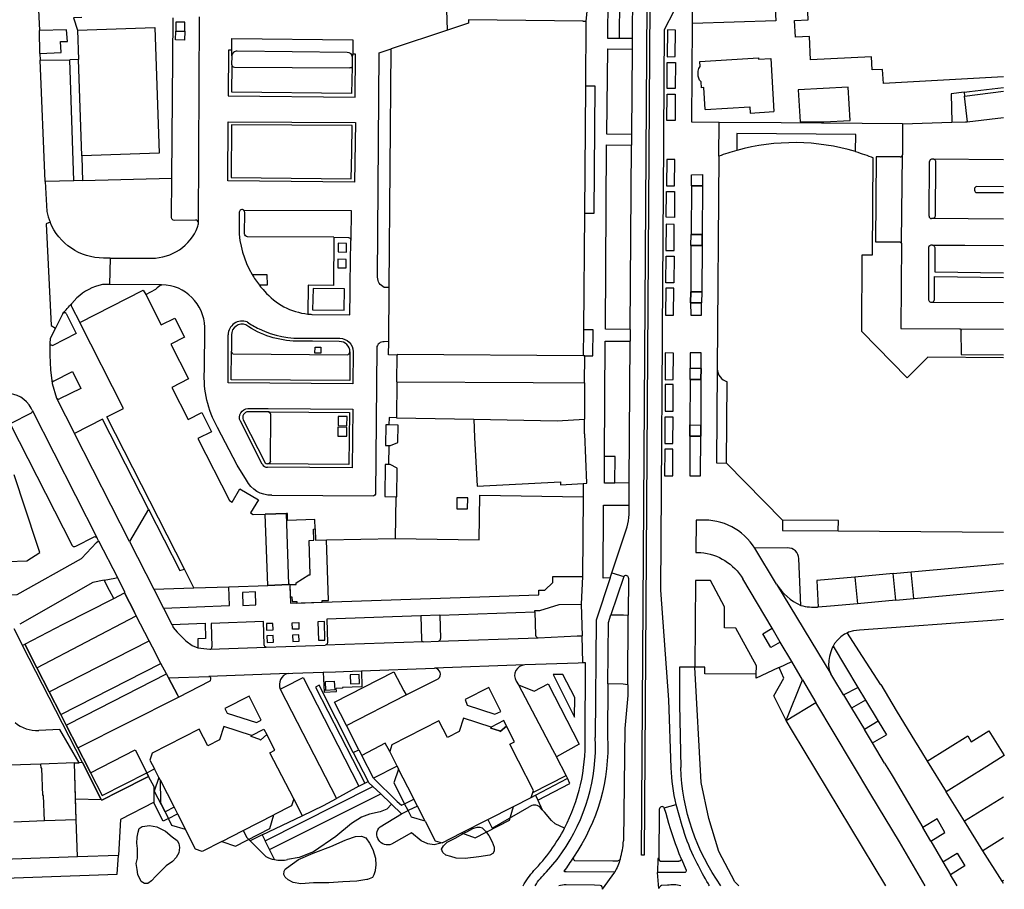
# Model space of a CAD drawing. Header units: metres. Extents: x 256351 to 256908, y 533292 to 533854.
# Tile 6 of 15: x 256724 to 256907, y 533292 to 533455. Entities that reach past the tile are written whole.
import ezdxf

# ---------------------------------------------------------------- set-up
doc = ezdxf.new("R2010")
doc.units = ezdxf.units.M
doc.header["$LTSCALE"] = 0.5
for name, color, linetype in [('G_BAGPAND', 1, 'Continuous'), ('G_BTD', 84, 'Continuous'), ('G_GBIP1', 8, 'Continuous'), ('G_OTD', 8, 'Continuous'), ('G_OWG', 9, 'Continuous'), ('G_PND', 1, 'Continuous'), ('G_VGO', 84, 'Continuous'), ('G_WGD', 8, 'Continuous'), ('L_SHD', 12, 'RASTER')]:
    doc.layers.add(name, color=color, linetype=linetype)
doc.linetypes.add('RASTER', pattern='A,4,-1,[4,TOPOCAD.SHX,S=0.5,R=0,X=-0.5,Y=0],-1', length=6)

msp = doc.modelspace()

# ---------------------------------------------------------------- linework, layer by layer
at = {"layer": 'G_BAGPAND'}
for points in [[(256879.671, 533429.976), (256879.702, 533433.147), (256857.504, 533433.366), (256857.473, 533430.195)], [(256853.858, 533389.441), (256853.705, 533371.856), (256855.57, 533371.84)], [(256773.43, 533362.454), (256769.482, 533362.317)], [(256866.041, 533361.164), (256866.026, 533359.285), (256876.443, 533359.202)], [(256778.799, 533359.541), (256778.87, 533357.44), (256780.887, 533357.486)], [(256773.89, 533349.154), (256769.942, 533349.017)], [(256774.07, 533349.16), (256774.149, 533346.869), (256774.449, 533346.88), (256774.48, 533345.98), (256775.379, 533346.011), (256775.39, 533345.711), (256780.087, 533345.874)], [(256734.21, 533305.252), (256733.844, 533315.881)], [(256749.634, 533313.13), (256748.762, 533310.618), (256751.388, 533305.478)], [(256794.375, 533314.693), (256793.502, 533312.178), (256795.499, 533308.258)], [(256796.151, 533306.98), (256795.499, 533308.258)], [(256806.133, 533302.79), (256808.647, 533301.917), (256815.058, 533305.193), (256815.823, 533307.744)], [(256761.392, 533301.232), (256763.904, 533300.359), (256770.316, 533303.632), (256771.082, 533306.178)], [(256799.324, 533304.98), (256796.771, 533305.763), (256796.151, 533306.98)], [(256754.589, 533303.431), (256752.042, 533304.197), (256751.388, 533305.478)]]:
    msp.add_lwpolyline(points, dxfattribs=at)
at = {"layer": 'G_BTD'}
for points in [[(256735.374, 533424.566), (256752.036, 533425.033)], [(256767.012, 533407.055), (256769.79, 533407.068), (256769.841, 533405.046), (256768.392, 533405.046)], [(256792.534, 533375.104), (256792.842, 533375.099), (256794.213, 533375.694), (256794.271, 533378.944), (256792.567, 533378.975)], [(256794.126, 533370.915), (256792.777, 533371.56), (256792.471, 533371.565)], [(256793.863, 533365.539), (256794.029, 533365.536), (256794.126, 533370.915)], [(256721.446, 533353.45), (256724.945, 533353.575), (256727.379, 533355.154), (256726.83, 533356.84), (256722.616, 533369.634)], [(256807.269, 533365.376), (256805.234, 533365.359), (256805.269, 533363.292), (256807.231, 533363.282), (256807.269, 533365.376)], [(256722.548, 533340.982), (256724.152, 533337.818)], [(256724.152, 533337.818), (256724.586, 533338.024)], [(256735.358, 533315.919), (256724.152, 533337.818)], [(256857.892, 533292.946), (256857.127, 533293.692), (256854.13, 533299.337), (256852.249, 533305.469), (256850.855, 533312.228), (256849.673, 533333.745)], [(256866.687, 533323.815), (256864.387, 533328.407), (256866.303, 533331.71), (256865.378, 533333.684)], [(256780.288, 533332.805), (256780.472, 533329.09), (256782.769, 533329.204), (256782.741, 533329.767)], [(256787.445, 533333.055), (256787.525, 533330.076), (256783.914, 533329.946), (256783.919, 533329.802), (256782.741, 533329.767)], [(256827.215, 533324.404), (256827.24, 533328.06), (256825.047, 533332.393), (256823.2, 533332.367), (256827.215, 533324.404)], [(256785.897, 533317.805), (256779.524, 533330.388), (256778.848, 533330.03), (256788.073, 533312.096)], [(256732.328, 533322.924), (256731.325, 533324.88)], [(256735.358, 533315.919), (256734.772, 533315.904)], [(256735.358, 533315.919), (256738.881, 533309.047)], [(256738.881, 533309.047), (256738.959, 533308.896), (256742.169, 533310.531), (256747.714, 533313.354)], [(256825.9, 533312.996), (256825.64, 533313.543)], [(256769.469, 533301.343), (256789.542, 533311.472)], [(256786.969, 533311.503), (256788.073, 533312.096)], [(256788.073, 533312.096), (256788.675, 533312.419)], [(256819.946, 533309.864), (256825.852, 533312.971), (256825.9, 533312.996)], [(256820.372, 533308.934), (256826.347, 533312.053), (256825.9, 533312.996)], [(256770.287, 533299.693), (256791.027, 533310.069)], [(256819.135, 533309.437), (256819.946, 533309.864)], [(256819.946, 533309.864), (256820.372, 533308.934)], [(256734.075, 533309.162), (256738.881, 533309.047)], [(256748.743, 533308.548), (256742.442, 533305.339), (256742.061, 533298.641)], [(256793.03, 533308.177), (256792.154, 533307.248), (256790.911, 533306.721), (256788.952, 533306.3), (256787.414, 533305.752), (256785.581, 533304.55), (256782.673, 533302.105), (256778.46, 533299.259), (256775.826, 533298.205), (256773.656, 533297.847)], [(256811.042, 533305.3), (256811.524, 533304.316), (256811.834, 533303.683), (256818.737, 533307.669)], [(256820.372, 533308.934), (256821.195, 533307.138)], [(256821.195, 533307.138), (256820.706, 533307.676)], [(256768.918, 533302.454), (256776.34, 533306.022)], [(256790.903, 533303.969), (256794.928, 533306.383)], [(256825.35, 533303.699), (256823.602, 533304.47), (256822.892, 533305.121), (256821.6, 533306.692), (256821.195, 533307.138)], [(256734.446, 533298.376), (256734.21, 533305.252)], [(256745.603, 533299.916), (256745.509, 533300.89), (256745.542, 533302.013), (256745.76, 533302.935), (256745.952, 533303.645), (256746.491, 533303.99), (256746.539, 533303.997), (256747.877, 533304.181), (256749.249, 533303.96), (256750.84, 533303.125), (256752.094, 533302.081), (256753.037, 533301.389), (256753.371, 533300.825), (256753.465, 533300.063), (256753.405, 533299.575), (256753.347, 533299.103), (256752.842, 533298.233), (256752.15, 533297.476), (256750.985, 533296.685), (256749.854, 533295.545), (256749.025, 533294.739), (256748.27, 533293.846), (256747.556, 533293.364), (256746.932, 533293.381), (256746.335, 533293.709), (256745.695, 533295.036), (256745.539, 533295.985), (256745.36, 533297.122), (256745.603, 533298.119), (256745.647, 533299.079), (256745.603, 533299.916)], [(256765.354, 533303.254), (256766.019, 533301.967), (256766.635, 533301.356)], [(256768.918, 533302.454), (256766.635, 533301.356)], [(256768.918, 533302.454), (256769.469, 533301.343)], [(256786.323, 533302.128), (256787.422, 533302.183), (256788.231, 533301.865), (256788.948, 533300.875), (256789.539, 533299.71), (256790.053, 533298.084), (256790.144, 533296.786), (256790.025, 533295.863), (256789.978, 533295.708), (256789.757, 533294.979), (256789.633, 533294.756), (256789.48, 533294.482), (256788.549, 533294.137), (256788.454, 533294.102), (256786.555, 533293.79), (256783.946, 533293.658), (256781.362, 533293.475), (256778.492, 533293.494), (256776.107, 533293.311), (256774.711, 533293.57), (256773.778, 533294.038), (256773.208, 533294.541), (256772.924, 533295.067), (256772.99, 533295.653), (256773.218, 533296.038), (256773.443, 533296.199), (256775.688, 533297.831), (256778.429, 533299.023), (256781.731, 533300.286), (256784.39, 533301.427), (256784.71, 533301.564), (256786.323, 533302.128)], [(256802.483, 533300.924), (256800.978, 533300.601), (256799.82, 533300.748), (256798.598, 533301.296), (256796.798, 533302.832), (256793.057, 533300.685)], [(256802.393, 533299.749), (256802.759, 533300.421), (256803.111, 533300.768), (256803.437, 533301.053), (256805.027, 533301.866), (256806.674, 533302.795), (256806.906, 533302.926), (256807.088, 533303.028), (256808.209, 533303.654), (256809.009, 533303.873), (256809.503, 533303.895), (256809.508, 533303.895), (256809.982, 533303.754), (256810.576, 533303.126), (256811.207, 533302.299), (256811.861, 533301.109), (256812.179, 533300.121), (256812.199, 533299.397), (256811.984, 533298.949), (256811.42, 533298.653), (256809.371, 533298.33), (256806.811, 533298.023), (256805.14, 533298.084), (256804.094, 533298.415), (256803.184, 533298.633), (256802.638, 533299.149), (256802.393, 533299.749)], [(256766.635, 533301.356), (256769.593, 533298.422)], [(256770.287, 533299.693), (256769.469, 533301.343)], [(256680.566, 533292.946), (256741.862, 533295.131), (256742.061, 533298.641)], [(256734.446, 533298.376), (256742.061, 533298.641)], [(256771.219, 533297.813), (256770.287, 533299.693)], [(256608.244, 533293.874), (256677.058, 533296.33), (256734.446, 533298.376)]]:
    msp.add_lwpolyline(points, dxfattribs=at)
for points in [[(256820.706, 533307.676, 0.3184433), (256818.737, 533307.669)], [(256793.057, 533300.685, -0.8064891), (256790.903, 533303.969)], [(256769.593, 533298.422, 0.0771115), (256771.219, 533297.813)], [(256771.219, 533297.813, 0.1091464), (256773.656, 533297.847)]]:
    msp.add_lwpolyline(points, format="xyb", dxfattribs=at)
at = {"layer": 'G_GBIP1'}
for points in [[(256811.631, 533322.567), (256811.571, 533322.376)], [(256811.571, 533322.376), (256813.231, 533321.83)], [(256813.985, 533323.772), (256811.631, 533322.567)], [(256813.333, 533321.707), (256814.509, 533322.748)], [(256814.509, 533322.748), (256813.985, 533323.772)], [(256766.884, 533320.969), (256769.236, 533322.174)], [(256769.236, 533322.174), (256769.749, 533321.174)], [(256813.231, 533321.83), (256813.333, 533321.707)]]:
    msp.add_lwpolyline(points, dxfattribs=at)
at = {"layer": 'G_OTD'}
for points in [[(256899.907, 533441.06), (256900.93, 533441.18), (256907.272, 533441.922)], [(256785.329, 533332.286), (256785.4, 533330.622), (256787.056, 533330.693), (256786.985, 533332.357), (256785.329, 533332.286)], [(256782.352, 533331.146), (256782.435, 533329.488), (256780.777, 533329.406), (256780.694, 533331.064), (256782.352, 533331.146)]]:
    msp.add_lwpolyline(points, dxfattribs=at)
at = {"layer": 'G_OWG'}
for points in [[(256833.433, 533458.559), (256835.604, 533458.544), (256835.536, 533451.173)], [(256899.907, 533441.06), (256897.523, 533440.781), (256897.657, 533435.461)], [(256899.907, 533441.06), (256900.006, 533440.346)], [(256834.76, 533368.089), (256834.815, 533373.086), (256832.784, 533373.098)], [(256747.68, 533363.211), (256744.147, 533357.204)], [(256887.169, 533346.24), (256886.712, 533351.213)], [(256748.696, 533348.281), (256756.17, 533348.54)]]:
    msp.add_lwpolyline(points, dxfattribs=at)
at = {"layer": 'G_PND'}
for points in [[(256907.272, 533443.913), (256884.871, 533442.667), (256884.722, 533445.333), (256882.792, 533445.226), (256882.656, 533447.669), (256871.271, 533447.136), (256871.068, 533451.458), (256868.432, 533451.335), (256868.285, 533454.483), (256870.811, 533454.601), (256870.608, 533458.927)], [(256734.407, 533452.645), (256748.874, 533453.143), (256749.683, 533429.662), (256735.216, 533429.163)], [(256829.403, 533454.247), (256828.843, 533454.254), (256828.843, 533454.334), (256807.411, 533454.576), (256807.405, 533453.979), (256803.501, 533452.672)], [(256829.304, 533442.21), (256829.403, 533454.247)], [(256734.407, 533452.645), (256734.596, 533447.166)], [(256803.501, 533452.672), (256792.954, 533449.142)], [(256792.606, 533404.635), (256792.954, 533449.142)], [(256851.583, 533437.817), (256851.334, 533441.931), (256850.916, 533441.906), (256850.849, 533443.012), (256850.553, 533443.3), (256850.276, 533444.058), (256850.263, 533445.01), (256850.421, 533445.494), (256850.669, 533445.854), (256850.612, 533446.804), (256861.519, 533447.462), (256861.533, 533447.237), (256863.83, 533447.375), (256864.429, 533437.44)], [(256735.216, 533429.163), (256734.596, 533447.166)], [(256829.108, 533418.489), (256829.304, 533442.21)], [(256878.651, 533435.797), (256878.309, 533442.017), (256868.955, 533441.503), (256869.319, 533435.554), (256873.749, 533435.527), (256878.651, 533435.797)], [(256851.583, 533437.817), (256859.94, 533438.321), (256860.009, 533437.174), (256864.429, 533437.44)], [(256854.162, 533429.119), (256853.858, 533389.441)], [(256907.272, 533391.487), (256893.141, 533391.585), (256889.288, 533387.778), (256880.855, 533396.398), (256880.885, 533410.735), (256882.82, 533410.719), (256882.96, 533428.835)], [(256828.929, 533396.736), (256829.108, 533418.489)], [(256734.87, 533398.07), (256746.72, 533404.11), (256747.196, 533403.311)], [(256747.196, 533403.311), (256750.03, 533397.62), (256752.57, 533398.91), (256754.39, 533395.33), (256751.85, 533394.03), (256755.16, 533387.54), (256752.05, 533385.95), (256755.09, 533379.99), (256757.63, 533381.28), (256759.45, 533377.7), (256756.91, 533376.41), (256762.79, 533364.87), (256763.29, 533364.57), (256764.73, 533367.03), (256768.19, 533364.99), (256766.75, 533362.53), (256767.25, 533362.24), (256769.482, 533362.317)], [(256784.226, 533400.378), (256784.292, 533404.356), (256778.392, 533404.454), (256778.326, 533400.476), (256784.226, 533400.378)], [(256792.525, 533394.543), (256792.531, 533395.05), (256792.602, 533404.081), (256792.606, 533404.635)], [(256754.392, 533352.032), (256739.92, 533380.45), (256743.04, 533382.04), (256734.87, 533398.07)], [(256828.889, 533391.853), (256828.929, 533396.736)], [(256794.098, 533392.009), (256792.507, 533392.023), (256792.526, 533394.453), (256792.525, 533394.543)], [(256794.054, 533387.003), (256794.098, 533392.009)], [(256828.889, 533391.853), (256794.099, 533392.105), (256794.098, 533392.009)], [(256829.113, 533391.851), (256828.889, 533391.853)], [(256829.098, 533386.823), (256829.113, 533391.851)], [(256794.054, 533387.003), (256793.996, 533380.299)], [(256794.054, 533387.003), (256819.477, 533386.899), (256829.098, 533386.823)], [(256829.098, 533386.823), (256829.077, 533380.047)], [(256855.57, 533371.84), (256855.636, 533379.469), (256855.702, 533387.032)], [(256793.996, 533380.299), (256808.389, 533380.038)], [(256808.389, 533380.038), (256823.961, 533379.756), (256829.077, 533380.047)], [(256808.389, 533380.038), (256808.566, 533376.596), (256809.033, 533367.508), (256824.576, 533368.366), (256824.612, 533367.756), (256828.85, 533368.053)], [(256828.85, 533368.053), (256829.506, 533368.099), (256829.118, 533377.275), (256829.068, 533377.274), (256829.077, 533380.047)], [(256855.57, 533371.84), (256866.041, 533361.164)], [(256793.744, 533357.78), (256809.406, 533357.543), (256809.532, 533365.843), (256828.83, 533365.55)], [(256828.83, 533365.55), (256828.71, 533350.64)], [(256769.942, 533349.017), (256769.482, 533362.317)], [(256778.799, 533359.541), (256778.74, 533361.28), (256773.66, 533361.11), (256773.61, 533362.46), (256773.43, 533362.454)], [(256773.89, 533349.154), (256773.43, 533362.454)], [(256876.443, 533359.202), (256876.454, 533361.099), (256866.041, 533361.164)], [(256774.07, 533349.16), (256775.269, 533349.2), (256775.26, 533349.47), (256777.618, 533350.981), (256777.888, 533350.99), (256777.671, 533357.399), (256778.57, 533357.43), (256778.498, 533359.531), (256778.799, 533359.541)], [(256876.443, 533359.202), (256907.272, 533358.955)], [(256780.087, 533345.874), (256780.077, 533346.173), (256781.276, 533346.215), (256780.887, 533357.486)], [(256780.887, 533357.486), (256793.744, 533357.78)], [(256756.17, 533348.54), (256754.392, 533352.032)], [(256780.087, 533345.874), (256820.52, 533347.27), (256820.53, 533348.1), (256821.65, 533348.09), (256823.14, 533349.56), (256823.15, 533350.68), (256828.71, 533350.64)], [(256861.139, 533332.45), (256861.152, 533334.007), (256857.329, 533341.047), (256855.19, 533341.065), (256855.222, 533345.031), (256852.572, 533349.911), (256849.806, 533349.933), (256849.673, 533333.745)], [(256756.17, 533348.54), (256762.701, 533348.766)], [(256762.701, 533348.766), (256769.942, 533349.017)], [(256774.07, 533349.16), (256773.89, 533349.154)], [(256861.139, 533332.45), (256851.52, 533332.529), (256851.53, 533333.729), (256849.673, 533333.745)], [(256819.436, 533310.378), (256819.543, 533310.714), (256816.723, 533316.226), (256815.122, 533319.355), (256816.012, 533319.81), (256814.509, 533322.748), (256813.333, 533321.707), (256813.231, 533321.83), (256811.571, 533322.376), (256811.631, 533322.567), (256806.503, 533324.253), (256805.678, 533321.728), (256803.479, 533320.608), (256801.863, 533323.731), (256793.13, 533319.248), (256792.704, 533317.974)], [(256766.884, 533320.969), (256761.75, 533322.68), (256760.94, 533320.179), (256758.741, 533319.059), (256757.138, 533322.16), (256748.388, 533317.697), (256747.956, 533316.415), (256748.806, 533314.751)], [(256769.749, 533321.174), (256768.588, 533320.117), (256768.489, 533320.243), (256766.823, 533320.779), (256766.884, 533320.969)], [(256774.784, 533309.155), (256770.364, 533317.781), (256771.254, 533318.237), (256769.749, 533321.174)], [(256893.044, 533316.205), (256900.59, 533320.903), (256901.268, 533319.815), (256904.55, 533321.858), (256907.319, 533317.408)], [(256794.072, 533315.288), (256792.704, 533317.974)], [(256907.319, 533317.408), (256907.429, 533317.232), (256904.147, 533315.189), (256896.601, 533310.491)], [(256727.608, 533315.659), (256721.891, 533315.456)], [(256733.844, 533315.881), (256727.608, 533315.659)], [(256728.273, 533305.04), (256728.11, 533309.773), (256727.931, 533309.767), (256727.755, 533314.883), (256727.635, 533314.879), (256727.608, 533315.659)], [(256734.075, 533309.162), (256733.844, 533315.881)], [(256794.072, 533315.288), (256794.375, 533314.693)], [(256893.044, 533316.205), (256896.601, 533310.491)], [(256749.634, 533313.13), (256748.806, 533314.751)], [(256749.852, 533312.704), (256749.634, 533313.13)], [(256796.95, 533309.639), (256794.375, 533314.693)], [(256749.852, 533312.704), (256752.459, 533307.599)], [(256797.212, 533309.125), (256796.95, 533309.639)], [(256819.135, 533309.437), (256819.436, 533310.378)], [(256900.026, 533304.991), (256896.601, 533310.491)], [(256907.272, 533309.502), (256900.026, 533304.991)], [(256734.21, 533305.252), (256734.075, 533309.162)], [(256774.366, 533307.854), (256771.082, 533306.178)], [(256774.784, 533309.155), (256774.366, 533307.854)], [(256797.876, 533307.822), (256797.212, 533309.125)], [(256799.324, 533304.98), (256797.876, 533307.822)], [(256811.042, 533305.3), (256815.823, 533307.744)], [(256815.823, 533307.744), (256819.135, 533309.437)], [(256752.459, 533307.599), (256753.102, 533306.34)], [(256753.102, 533306.34), (256754.589, 533303.431)], [(256765.354, 533303.254), (256771.082, 533306.178)], [(256728.273, 533305.04), (256722.557, 533304.835)], [(256734.21, 533305.252), (256728.273, 533305.04)], [(256799.324, 533304.98), (256801.195, 533301.309), (256802.483, 533300.924)], [(256806.133, 533302.79), (256811.042, 533305.3)], [(256903.451, 533299.489), (256900.026, 533304.991)], [(256761.392, 533301.232), (256757.722, 533299.359), (256756.45, 533299.787), (256754.589, 533303.431)], [(256761.392, 533301.232), (256765.354, 533303.254)], [(256802.483, 533300.924), (256806.133, 533302.79)], [(256907.272, 533301.868), (256903.451, 533299.489)], [(256907.008, 533293.776), (256903.451, 533299.489)], [(256907.272, 533293.941), (256907.008, 533293.776)]]:
    msp.add_lwpolyline(points, dxfattribs=at)
for points in [[(256879.671, 533429.976, 0.1413187), (256857.473, 533430.195)], [(256857.473, 533430.195, 0.0217106), (256854.162, 533429.119)], [(256879.671, 533429.976, -0.0216216), (256882.96, 533428.835)], [(256853.858, 533389.441, 0.3388084), (256855.702, 533387.032)]]:
    msp.add_lwpolyline(points, format="xyb", dxfattribs=at)
at = {"layer": 'G_VGO'}
for points in [[(256851.086, 533423.584), (256849.015, 533423.608), (256849.041, 533425.671), (256851.105, 533425.688), (256851.086, 533423.584)], [(256848.972, 533414.516), (256851.05, 533414.5), (256851.01, 533412.436), (256848.935, 533412.452), (256848.972, 533414.516)], [(256850.895, 533401.743), (256848.881, 533401.763), (256848.911, 533403.823), (256850.952, 533403.825), (256850.895, 533401.743)], [(256850.768, 533387.417), (256848.769, 533387.455), (256848.809, 533389.561), (256850.821, 533389.523), (256850.768, 533387.417)], [(256850.762, 533376.86), (256848.758, 533376.862), (256848.749, 533378.958), (256850.781, 533378.938), (256850.762, 533376.86)], [(256731.325, 533324.88), (256732.328, 533322.924), (256734.512, 533318.664), (256736.423, 533314.937), (256736.878, 533314.05), (256739.062, 533309.79), (256747.366, 533314.018), (256747.714, 533313.354), (256742.169, 533310.531), (256738.959, 533308.896), (256738.881, 533309.047), (256735.358, 533315.919), (256724.152, 533337.818), (256724.586, 533338.024), (256726.857, 533333.595), (256729.141, 533329.14), (256731.325, 533324.88)]]:
    msp.add_lwpolyline(points, dxfattribs=at)
at = {"layer": 'G_WGD'}
for points in [[(256841.529, 533494.892), (256840.21, 533298.66), (256839.686, 533298.668), (256841.021, 533494.874), (256841.529, 533494.892)], [(256845.221, 533314.962), (256844.82, 533327.619), (256843.315, 533348.12), (256843.43, 533366.752), (256843.624, 533394.825), (256843.634, 533396.354), (256843.877, 533431.45), (256843.887, 533432.937), (256844.024, 533452.791), (256845.82, 533456.254), (256845.839, 533461.067), (256845.845, 533462.571), (256845.934, 533484.563), (256845.952, 533486.094)], [(256849.233, 533459.869), (256849.812, 533459.896), (256849.87, 533464.832), (256864.225, 533465.34), (256864.757, 533454.408), (256849.202, 533453.89)], [(256833.433, 533458.559), (256833.365, 533451.188)], [(256838.046, 533459.705), (256837.987, 533451.156)], [(256849.202, 533453.89), (256849.233, 533459.869)], [(256727.117, 533457.669), (256727.347, 533452.58)], [(256829.403, 533454.247), (256829.736, 533458.149)], [(256735.268, 533455.005), (256733.685, 533454.94), (256734.407, 533452.645)], [(256752.036, 533425.033), (256752.281, 533454.968)], [(256756.988, 533416.685), (256757.225, 533455.122)], [(256803.501, 533452.672), (256803.39, 533456.47)], [(256754.493, 533454.143), (256752.815, 533454.16), (256752.804, 533452.498), (256754.476, 533452.472), (256754.493, 533454.143)], [(256854.211, 533435.442), (256849.109, 533435.482), (256849.202, 533453.89)], [(256727.404, 533448.28), (256731.4, 533448.46), (256731.29, 533450.53), (256732.57, 533450.51), (256732.4, 533452.71), (256727.347, 533452.58)], [(256727.404, 533448.28), (256727.347, 533452.58)], [(256754.471, 533452.445), (256754.427, 533450.777), (256752.753, 533450.821), (256752.797, 533452.489), (256754.471, 533452.445)], [(256763.234, 533448.929), (256763.241, 533451.114), (256785.843, 533450.875), (256785.812, 533448.186)], [(256833.365, 533451.188), (256835.536, 533451.173)], [(256835.536, 533451.173), (256837.987, 533451.156)], [(256837.987, 533451.156), (256837.973, 533449.118)], [(256846.002, 533447.726), (256846.061, 533452.682), (256844.555, 533452.699), (256844.495, 533447.69), (256846.002, 533447.726)], [(256790.452, 533406.533), (256790.719, 533448.391), (256792.954, 533449.142)], [(256833.346, 533449.149), (256833.198, 533433.292), (256837.865, 533433.261)], [(256833.346, 533449.149), (256837.973, 533449.118)], [(256727.404, 533448.28), (256727.454, 533447.04)], [(256763.234, 533448.929), (256762.647, 533448.94), (256762.548, 533440.374), (256786.281, 533440.158), (256786.349, 533448.18), (256785.812, 533448.186)], [(256763.224, 533447.83), (256763.223, 533447.721), (256763.206, 533446.3)], [(256763.224, 533447.83), (256763.234, 533448.929)], [(256784.783, 533448.508), (256764.249, 533448.705)], [(256785.744, 533446.119), (256785.788, 533447.512)], [(256785.788, 533447.512), (256785.812, 533448.186)], [(256837.973, 533449.118), (256837.865, 533433.261)], [(256727.454, 533447.04), (256732.997, 533447.137)], [(256728.375, 533424.416), (256727.454, 533447.04)], [(256734.596, 533447.166), (256732.997, 533447.137)], [(256733.774, 533424.532), (256732.997, 533447.137)], [(256785.68, 533445.797), (256785.588, 533440.819), (256763.241, 533441.048), (256763.327, 533445.966)], [(256763.729, 533445.74), (256785.252, 533445.6)], [(256846.056, 533446.597), (256846.019, 533441.753), (256844.508, 533441.764), (256844.522, 533446.616), (256846.056, 533446.597)], [(256830.86, 533418.474), (256831.056, 533442.196), (256829.304, 533442.21)], [(256845.975, 533435.769), (256844.455, 533435.767), (256844.498, 533440.719), (256846.012, 533440.708), (256845.975, 533435.769)], [(256900.006, 533440.346), (256899.922, 533440.335), (256900.475, 533435.569)], [(256900.006, 533440.346), (256907.272, 533441.254)], [(256900.475, 533435.569), (256907.272, 533436.354)], [(256762.521, 533424.532), (256762.582, 533435.56), (256786.325, 533435.437), (256786.117, 533424.287), (256762.521, 533424.532)], [(256785.621, 533429.845), (256785.714, 533434.84), (256763.179, 533434.957), (256763.124, 533425.125), (256785.528, 533424.893), (256785.621, 533429.845)], [(256854.162, 533429.119), (256854.211, 533435.442)], [(256865.784, 533435.352), (256854.211, 533435.442)], [(256888.411, 533435.19), (256865.784, 533435.352)], [(256888.411, 533435.19), (256897.657, 533435.461)], [(256888.411, 533435.19), (256888.425, 533429.387)], [(256897.657, 533435.461), (256900.181, 533435.535), (256900.475, 533435.569)], [(256837.865, 533433.261), (256837.863, 533432.942), (256837.852, 533431.405), (256837.851, 533431.191)], [(256837.615, 533396.779), (256833.012, 533396.811), (256833.196, 533431.221), (256837.851, 533431.191)], [(256837.615, 533396.779), (256837.851, 533431.191)], [(256735.216, 533429.163), (256735.302, 533426.65), (256735.374, 533424.566)], [(256887.982, 533428.981), (256883.483, 533429.016), (256883.386, 533413.151), (256887.953, 533413.114)], [(256888.215, 533412.872), (256888.218, 533413.111), (256888.425, 533429.387)], [(256844.41, 533428.527), (256844.381, 533423.587), (256845.884, 533423.604), (256845.92, 533428.516), (256844.41, 533428.527)], [(256893.387, 533417.917), (256893.48, 533428.149)], [(256894.296, 533428.564), (256893.826, 533428.556)], [(256907.272, 533428.47), (256894.296, 533428.564)], [(256894.575, 533428.096), (256894.51, 533417.956)], [(256849.015, 533423.608), (256849.041, 533425.671), (256851.105, 533425.688), (256851.086, 533423.584)], [(256733.774, 533424.532), (256728.375, 533424.416)], [(256728.375, 533424.416), (256728.703, 533418.796)], [(256735.374, 533424.566), (256733.774, 533424.532)], [(256751.976, 533417.658), (256752.036, 533425.033)], [(256849.015, 533423.608), (256848.972, 533414.516)], [(256849.015, 533423.608), (256851.086, 533423.584)], [(256851.086, 533423.584), (256851.05, 533414.5)], [(256907.272, 533423.386), (256902.261, 533423.479)], [(256845.839, 533417.707), (256844.3, 533417.718), (256844.352, 533422.543), (256845.876, 533422.533), (256845.839, 533417.707)], [(256902.141, 533422.356), (256907.272, 533422.375)], [(256764.635, 533418.662), (256764.578, 533415.675)], [(256765.499, 533419.047), (256785.538, 533418.983), (256785.477, 533413.407)], [(256765.629, 533414.621), (256765.657, 533418.631)], [(256829.108, 533418.489), (256830.86, 533418.474)], [(256729.309, 533416.807), (256728.56, 533416.511), (256729.516, 533397.54), (256730.322, 533397.037)], [(256756.473, 533417.196), (256752.518, 533417.153)], [(256845.831, 533416.404), (256844.294, 533416.415), (256844.27, 533411.523), (256845.797, 533411.51), (256845.831, 533416.404)], [(256894.08, 533417.497), (256893.84, 533417.469)], [(256907.272, 533417.393), (256894.08, 533417.497)], [(256848.935, 533412.452), (256848.972, 533414.516)], [(256851.05, 533414.5), (256848.972, 533414.516)], [(256851.01, 533412.436), (256851.05, 533414.5)], [(256782.283, 533413.981), (256766.138, 533414.1)], [(256782.283, 533413.981), (256782.218, 533405.006), (256777.466, 533405.033), (256777.434, 533399.664)], [(256778.191, 533399.604), (256785.267, 533399.507), (256785.299, 533403.787), (256785.338, 533405.432), (256785.477, 533413.407)], [(256782.283, 533413.981), (256785.002, 533413.961)], [(256783.093, 533412.862), (256783.058, 533411.269), (256784.638, 533411.214), (256784.665, 533412.823), (256783.093, 533412.862)], [(256848.935, 533412.452), (256848.911, 533403.823)], [(256848.935, 533412.452), (256851.01, 533412.436)], [(256851.01, 533412.436), (256850.952, 533403.825)], [(256888.215, 533412.872), (256888.137, 533396.985), (256899.083, 533396.878)], [(256894.038, 533412.528), (256893.876, 533412.542), (256893.717, 533412.513), (256893.602, 533412.476), (256893.499, 533412.417), (256893.372, 533412.277), (256893.291, 533412.091), (256893.287, 533402.342)], [(256894.038, 533412.528), (256894.198, 533412.463), (256894.331, 533412.353), (256894.406, 533412.22), (256894.449, 533412.073), (256894.457, 533407.571), (256907.272, 533407.371)], [(256894.038, 533412.528), (256900.047, 533412.495), (256907.272, 533412.456)], [(256740.532, 533410.102), (256739.283, 533410.103)], [(256740.532, 533410.102), (256740.414, 533405.172)], [(256740.532, 533410.102), (256748.312, 533410.098)], [(256783.027, 533409.88), (256783.014, 533408.29), (256784.585, 533408.266), (256784.588, 533409.832), (256783.027, 533409.88)], [(256845.748, 533405.491), (256844.253, 533405.502), (256844.285, 533410.485), (256845.79, 533410.483), (256845.748, 533405.491)], [(256740.414, 533405.172), (256739.072, 533405.178)], [(256750.067, 533405.129), (256740.414, 533405.172)], [(256750.067, 533405.129), (256750.19, 533405.128)], [(256894.381, 533402.353), (256894.372, 533406.672), (256907.272, 533406.471)], [(256747.196, 533403.311), (256749.081, 533404.321)], [(256792.606, 533404.635), (256791.668, 533404.642)], [(256845.703, 533399.469), (256845.74, 533404.464), (256844.246, 533404.468), (256844.21, 533399.476), (256845.703, 533399.469)], [(256848.911, 533403.823), (256848.881, 533401.763)], [(256850.952, 533403.825), (256848.911, 533403.823)], [(256850.952, 533403.825), (256850.895, 533401.743)], [(256734.33, 533402.662), (256733.369, 533401.645)], [(256848.881, 533401.763), (256850.895, 533401.743)], [(256848.881, 533401.763), (256848.89, 533399.473), (256850.904, 533399.481), (256850.895, 533401.743)], [(256893.654, 533401.878), (256893.999, 533401.861)], [(256893.999, 533401.861), (256907.272, 533401.801)], [(256732.307, 533399.775), (256734.182, 533396.025), (256729.807, 533393.8)], [(256731.681, 533399.743), (256730.322, 533397.037)], [(256733.329, 533401.066), (256734.87, 533398.07)], [(256730.322, 533397.037), (256729.351, 533395.106), (256729.285, 533394.185)], [(256758.137, 533389.09), (256758.187, 533397.184)], [(256830.681, 533396.721), (256828.929, 533396.736)], [(256829.113, 533391.851), (256830.641, 533391.837), (256830.681, 533396.721)], [(256837.615, 533396.779), (256837.612, 533396.388), (256837.602, 533394.882), (256837.6, 533394.586)], [(256899.188, 533396.878), (256907.272, 533396.856)], [(256899.343, 533396.585), (256899.348, 533392.095), (256907.272, 533392.037)], [(256729.285, 533394.185), (256729.274, 533391.99), (256729.368, 533389.244), (256729.678, 533386.721)], [(256785.894, 533392.635), (256785.818, 533386.625), (256762.553, 533386.797), (256762.562, 533395.757)], [(256763.167, 533395.758), (256763.16, 533392.745)], [(256777.056, 533395.185), (256783.374, 533395.132)], [(256783.293, 533394.544), (256778.292, 533394.579)], [(256792.525, 533394.543), (256791.663, 533394.46)], [(256832.784, 533373.098), (256832.935, 533394.619), (256837.6, 533394.586)], [(256837.418, 533368.124), (256837.615, 533394.586)], [(256837.6, 533394.586), (256837.615, 533394.586)], [(256785.29, 533392.579), (256785.249, 533387.225), (256763.122, 533387.403), (256763.16, 533392.745)], [(256763.452, 533392.262), (256784.864, 533392.075)], [(256790.286, 533393.337), (256790.064, 533366.016)], [(256845.612, 533387.418), (256845.667, 533392.374), (256844.154, 533392.408), (256844.096, 533387.407), (256845.612, 533387.418)], [(256850.821, 533389.523), (256850.827, 533392.394), (256848.818, 533392.398), (256848.809, 533389.561)], [(256729.954, 533387.154), (256733.478, 533388.964), (256735.051, 533385.788), (256731.045, 533383.825)], [(256848.769, 533387.455), (256848.809, 533389.561)], [(256850.821, 533389.523), (256848.809, 533389.561)], [(256850.768, 533387.417), (256850.821, 533389.523)], [(256729.678, 533386.721), (256730.503, 533383.978)], [(256848.769, 533387.455), (256848.749, 533378.958)], [(256848.769, 533387.455), (256850.768, 533387.417)], [(256850.768, 533387.417), (256850.781, 533378.938)], [(256845.602, 533381.531), (256845.639, 533386.517), (256844.135, 533386.528), (256844.101, 533381.528), (256845.602, 533381.531)], [(256730.503, 533383.978), (256733.881, 533377.34)], [(256725.779, 533381.157), (256721.88, 533379.194), (256733.446, 533356.445)], [(256726, 533381.742), (256725.801, 533382.119)], [(256726, 533381.742), (256738.092, 533357.839)], [(256766.248, 533382.033), (256770.011, 533382.038), (256785.808, 533381.891), (256785.698, 533370.946), (256769.896, 533371.074)], [(256770.005, 533381.438), (256766.286, 533381.434)], [(256770.005, 533381.438), (256785.202, 533381.297), (256785.104, 533371.551), (256769.91, 533371.675)], [(256747.68, 533363.211), (256739.09, 533380.04), (256733.881, 533377.34)], [(256768.929, 533371.629), (256764.831, 533379.643)], [(256765.365, 533379.916), (256769.463, 533371.902)], [(256770.429, 533372.183), (256770.49, 533380.888)], [(256784.724, 533378.821), (256784.737, 533380.523), (256783.086, 533380.538), (256783.08, 533378.876), (256784.724, 533378.821)], [(256793.996, 533380.299), (256792.591, 533380.324), (256792.567, 533378.975)], [(256845.569, 533375.506), (256845.603, 533380.414), (256844.089, 533380.424), (256844.059, 533375.516), (256845.569, 533375.506)], [(256765.996, 533368.663), (256764.265, 533371.423), (256760.568, 533378.486)], [(256784.718, 533378.49), (256783.05, 533378.52), (256783.02, 533376.864), (256784.688, 533376.834), (256784.718, 533378.49)], [(256792.567, 533378.975), (256792.012, 533378.985), (256791.942, 533375.115), (256792.534, 533375.104)], [(256848.749, 533378.958), (256848.758, 533376.862)], [(256848.749, 533378.958), (256850.781, 533378.938)], [(256850.762, 533376.86), (256850.781, 533378.938)], [(256744.147, 533357.204), (256733.881, 533377.34)], [(256848.758, 533376.862), (256848.726, 533369.459), (256850.73, 533369.45), (256850.762, 533376.86)], [(256848.758, 533376.862), (256850.762, 533376.86)], [(256792.534, 533375.104), (256792.471, 533371.565)], [(256845.529, 533369.462), (256845.562, 533374.459), (256844.05, 533374.458), (256844.017, 533369.479), (256845.529, 533369.462)], [(256834.76, 533368.089), (256832.784, 533368.089), (256832.784, 533373.098)], [(256792.471, 533371.565), (256791.878, 533371.576), (256791.769, 533365.577), (256793.863, 533365.539)], [(256828.85, 533368.053), (256828.83, 533365.55)], [(256837.418, 533368.124), (256834.76, 533368.089)], [(256837.39, 533363.986), (256837.398, 533365.253), (256837.409, 533366.822), (256837.418, 533368.124)], [(256770.676, 533365.859), (256789.758, 533365.742)], [(256793.863, 533365.539), (256793.744, 533357.78)], [(256747.68, 533363.211), (256753.511, 533351.788), (256754.392, 533352.032)], [(256833.862, 533350.402), (256832.53, 533350.377), (256832.619, 533364.007), (256837.39, 533363.986)], [(256837.378, 533362.252), (256837.39, 533363.986)], [(256769.482, 533362.317), (256773.43, 533362.454)], [(256850.785, 533361.167), (256849.906, 533361.163), (256849.86, 533355.176), (256850.764, 533355.134)], [(256778.799, 533359.541), (256778.87, 533357.44), (256780.887, 533357.486)], [(256834.183, 533351.372), (256837.021, 533359.944)], [(256721.664, 533347.239), (256723.171, 533347.33), (256735.171, 533354.029), (256737.967, 533356.99), (256738.371, 533357.313)], [(256737.494, 533358.029), (256734.053, 533356.243)], [(256738.371, 533357.313), (256738.092, 533357.839)], [(256738.371, 533357.313), (256741.872, 533350.465)], [(256744.147, 533357.204), (256748.696, 533348.281)], [(256866.958, 533355.992), (256860.85, 533355.927)], [(256864.886, 533349.22), (256860.85, 533355.927)], [(256869.427, 533345.259), (256869.046, 533354.014)], [(256890.072, 533351.526), (256907.272, 533353.126)], [(256739.422, 533349.974), (256737.264, 533349.541), (256723.642, 533341.794)], [(256739.422, 533349.974), (256741.373, 533350.365), (256741.872, 533350.465)], [(256741.187, 533346.545), (256740.413, 533348.049), (256739.422, 533349.974)], [(256743.188, 533347.598), (256743.306, 533347.66), (256741.872, 533350.465)], [(256828.71, 533350.64), (256828.424, 533345.529)], [(256833.862, 533350.402), (256831.253, 533342.524), (256831.084, 533320.605)], [(256833.862, 533350.402), (256834.183, 533351.372)], [(256836.338, 533350.51), (256834.01, 533343.531)], [(256834.183, 533351.372), (256836.441, 533350.689)], [(256837.305, 533350.332), (256837.242, 533343.476)], [(256864.078, 533341.006), (256858.615, 533350.229)], [(256879.55, 533350.547), (256872.452, 533349.93), (256872.667, 533344.945)], [(256886.712, 533351.213), (256879.55, 533350.547)], [(256879.55, 533350.547), (256880.012, 533345.571)], [(256886.712, 533351.213), (256890.072, 533351.526)], [(256890.534, 533346.554), (256890.072, 533351.526)], [(256748.696, 533348.281), (256750.483, 533344.776)], [(256750.483, 533344.776), (256762.833, 533345.261), (256762.701, 533348.766)], [(256769.942, 533349.017), (256773.89, 533349.154)], [(256774.07, 533349.16), (256774.198, 533345.67), (256780.087, 533345.874)], [(256864.886, 533349.22), (256875.04, 533332.51)], [(256890.534, 533346.554), (256907.272, 533348.118)], [(256724.586, 533338.024), (256731.747, 533341.743), (256741.187, 533346.545)], [(256741.187, 533346.545), (256743.188, 533347.598)], [(256745.398, 533343.352), (256745.064, 533344.008), (256743.188, 533347.598)], [(256765.318, 533345.277), (256767.717, 533345.39), (256767.632, 533347.788), (256765.23, 533347.701), (256765.318, 533345.277)], [(256887.169, 533346.24), (256880.012, 533345.571)], [(256887.169, 533346.24), (256890.534, 533346.554)], [(256750.483, 533344.776), (256752.05, 533341.702)], [(256819.796, 533344.094), (256819.792, 533344.317), (256820.705, 533344.334), (256824.328, 533345.416), (256828.424, 533345.529)], [(256828.424, 533345.529), (256828.626, 533339.597)], [(256872.667, 533344.945), (256872.567, 533344.94)], [(256880.012, 533345.571), (256874.99, 533345.102), (256872.667, 533344.945)], [(256726.857, 533333.595), (256745.398, 533343.352)], [(256747.797, 533338.645), (256745.398, 533343.352)], [(256798.515, 533343.305), (256780.942, 533342.709), (256781.098, 533338.307)], [(256802.065, 533343.437), (256798.515, 533343.305)], [(256798.515, 533343.305), (256798.632, 533338.935)], [(256802.065, 533343.437), (256819.796, 533344.094)], [(256802.065, 533343.437), (256802.185, 533339.065)], [(256819.796, 533344.094), (256819.926, 533339.704)], [(256833.444, 533330.626), (256833.535, 533342.1), (256834.01, 533343.531)], [(256834.01, 533343.531), (256836.353, 533343.491), (256837.242, 533343.476)], [(256837.168, 533330.458), (256837.242, 533343.476)], [(256907.272, 533342.647), (256905.96, 533342.53), (256880.42, 533340.65), (256879.25, 533340.52), (256878.36, 533340.25), (256878.079, 533340.121)], [(256752.05, 533341.702), (256758.271, 533341.939), (256758.355, 533339.094), (256756.864, 533339.003), (256756.918, 533337.349)], [(256752.05, 533341.702), (256752.149, 533341.508), (256752.301, 533341.16), (256753.031, 533340.266), (256754.664, 533338.683), (256755.848, 533337.799), (256756.918, 533337.349)], [(256769.294, 533337.888), (256769.136, 533342.248), (256759.397, 533341.907), (256759.527, 533337.528)], [(256769.734, 533340.648), (256770.937, 533340.697), (256770.899, 533341.89), (256769.682, 533341.873), (256769.734, 533340.648)], [(256774.511, 533342.03), (256775.717, 533342.054), (256775.761, 533340.866), (256774.54, 533340.817), (256774.511, 533342.03)], [(256779.426, 533338.775), (256780.619, 533338.783), (256780.508, 533342.263), (256779.309, 533342.209), (256779.426, 533338.775)], [(256865.601, 533338.421), (256863.877, 533337.406), (256862.355, 533339.991), (256864.078, 533341.006)], [(256865.601, 533338.421), (256864.078, 533341.006)], [(256769.774, 533339.589), (256769.818, 533338.376), (256771.019, 533338.412), (256770.97, 533339.646), (256769.774, 533339.589)], [(256775.818, 533338.609), (256775.766, 533339.81), (256774.565, 533339.741), (256774.633, 533338.562), (256775.818, 533338.609)], [(256801.8, 533338.619), (256820.448, 533339.238)], [(256820.448, 533339.238), (256827.708, 533339.567), (256828.626, 533339.597)], [(256828.771, 533334.54), (256828.626, 533339.597)], [(256878.079, 533340.121), (256877.6, 533339.9), (256876.9, 533339.38), (256876.3, 533338.78), (256875.75, 533338.15), (256875.467, 533337.664)], [(256878.079, 533340.121), (256880.23, 533336.78), (256884.294, 533330.466), (256884.402, 533330.53), (256887.272, 533325.684), (256890.141, 533320.839), (256891.954, 533317.945), (256893.044, 533316.205)], [(256726.857, 533333.595), (256724.586, 533338.024)], [(256729.141, 533329.14), (256747.797, 533338.645)], [(256750.017, 533334.404), (256748.404, 533337.454), (256747.797, 533338.645)], [(256756.918, 533337.349), (256757.991, 533337.2), (256759.124, 533337.088)], [(256759.124, 533337.088), (256759.169, 533337.086), (256769.631, 533337.464)], [(256769.631, 533337.464), (256780.665, 533337.86)], [(256798.997, 533338.502), (256780.665, 533337.86)], [(256798.997, 533338.502), (256801.8, 533338.619)], [(256867.744, 533334.782), (256865.601, 533338.421)], [(256875.467, 533337.664), (256875.29, 533337.36), (256875.03, 533336.63), (256874.79, 533335.74), (256874.65, 533334.96), (256874.59, 533334.07), (256874.74, 533333.26), (256875.04, 533332.51)], [(256875.467, 533337.664), (256880.094, 533329.97)], [(256729.141, 533329.14), (256726.857, 533333.595)], [(256731.325, 533324.88), (256750.017, 533334.404)], [(256751.037, 533332.476), (256750.017, 533334.404)], [(256787.445, 533333.055), (256801.082, 533333.532)], [(256817.909, 533334.152), (256801.082, 533333.532)], [(256828.771, 533334.54), (256827.872, 533334.514), (256817.909, 533334.152)], [(256829.17, 533320.403), (256829.284, 533334.544), (256828.771, 533334.54)], [(256849.673, 533333.745), (256846.825, 533333.773), (256846.801, 533326.782), (256847.021, 533314.996)], [(256865.378, 533333.684), (256865.24, 533333.62), (256861.132, 533331.713), (256861.139, 533332.45)], [(256865.378, 533333.684), (256867.744, 533334.782)], [(256869.759, 533331.36), (256867.744, 533334.782)], [(256732.328, 533322.924), (256735.843, 533324.719), (256751.037, 533332.476)], [(256751.037, 533332.476), (256751.403, 533331.784)], [(256751.403, 533331.784), (256758.923, 533332.029)], [(256751.403, 533331.784), (256753.087, 533328.6), (256753.31, 533328.158)], [(256773.737, 533332.574), (256758.923, 533332.029)], [(256772.288, 533329.64), (256773.02, 533330.008), (256776.564, 533331.792), (256786.969, 533311.503)], [(256773.737, 533332.574), (256774.605, 533332.606), (256780.288, 533332.805)], [(256780.288, 533332.805), (256782.586, 533332.885)], [(256784.621, 533322.845), (256782.38, 533327.204), (256793.505, 533332.876), (256795.355, 533329.328), (256795.752, 533328.567)], [(256782.586, 533332.885), (256784.107, 533332.938)], [(256784.107, 533332.938), (256787.445, 533333.055)], [(256795.752, 533328.567), (256801.282, 533331.29), (256801.777, 533331.542)], [(256877.411, 533328.561), (256875.59, 533331.58), (256875.04, 533332.51)], [(256753.31, 533328.158), (256759.179, 533331.221), (256759.251, 533331.286)], [(256807.168, 533326.663), (256812.339, 533324.949), (256813.434, 533325.481), (256811.225, 533329.947), (256806.788, 533327.68), (256807.168, 533326.663)], [(256816.309, 533331.159), (256816.741, 533330.461)], [(256816.741, 533330.461), (256819.69, 533329.262), (256822.283, 533330.648), (256828.1, 533319.359), (256823.844, 533317.015)], [(256816.741, 533330.461), (256823.123, 533318.361), (256823.844, 533317.015)], [(256833.444, 533330.626), (256833.353, 533320.72)], [(256837.168, 533330.458), (256836.261, 533330.601), (256833.444, 533330.626)], [(256837.168, 533330.458), (256837.158, 533328.468), (256836.625, 533322.315), (256836.336, 533301.303)], [(256866.687, 533323.815), (256869.759, 533331.36)], [(256869.759, 533331.36), (256872.267, 533327.152)], [(256877.411, 533328.561), (256880.094, 533329.97)], [(256880.094, 533329.97), (256881.516, 533327.606)], [(256731.325, 533324.88), (256729.141, 533329.14)], [(256734.512, 533318.664), (256753.31, 533328.158)], [(256761.959, 533326.02), (256762.396, 533325.162), (256767.828, 533323.425), (256768.712, 533323.837), (256766.456, 533328.334), (256761.959, 533326.02)], [(256772.288, 533329.64), (256782.75, 533309.239)], [(256784.621, 533322.845), (256795.752, 533328.567)], [(256877.411, 533328.561), (256878.908, 533326.079)], [(256866.687, 533323.815), (256872.267, 533327.152)], [(256892.658, 533292.946), (256887.86, 533301.13), (256882.49, 533310), (256872.267, 533327.152)], [(256881.516, 533327.606), (256878.908, 533326.079)], [(256878.908, 533326.079), (256881.308, 533322.099)], [(256881.516, 533327.606), (256883.883, 533323.67)], [(256734.512, 533318.664), (256732.328, 533322.924)], [(256786.958, 533318.298), (256784.621, 533322.845)], [(256885.334, 533292.896), (256867.92, 533321.77), (256866.687, 533323.815)], [(256883.883, 533323.67), (256881.308, 533322.099)], [(256883.883, 533323.67), (256885.414, 533321.124)], [(256734.772, 533315.904), (256731.145, 533322.093), (256727.184, 533321.918)], [(256882.821, 533319.591), (256881.308, 533322.099)], [(256882.821, 533319.591), (256885.414, 533321.124)], [(256736.878, 533314.05), (256736.423, 533314.937), (256734.512, 533318.664)], [(256792.704, 533317.974), (256791.858, 533319.532), (256787.494, 533317.256)], [(256885.09, 533315.83), (256882.821, 533319.591)], [(256736.878, 533314.05), (256745.194, 533318.284), (256747.366, 533314.018)], [(256785.897, 533317.805), (256786.958, 533318.298)], [(256785.897, 533317.805), (256788.675, 533312.419)], [(256786.958, 533318.298), (256787.494, 533317.256)], [(256789.682, 533312.998), (256787.494, 533317.256)], [(256825.64, 533313.543), (256823.844, 533317.015)], [(256733.844, 533315.881), (256734.772, 533315.904)], [(256794.072, 533315.288), (256789.682, 533312.998)], [(256885.09, 533315.83), (256886.29, 533313.84), (256886.661, 533313.211)], [(256736.878, 533314.05), (256739.062, 533309.79), (256747.366, 533314.018)], [(256747.366, 533314.018), (256748.806, 533314.751)], [(256747.714, 533313.354), (256747.366, 533314.018)], [(256748.743, 533308.548), (256748.734, 533311.405), (256747.714, 533313.354)], [(256819.436, 533310.378), (256825.64, 533313.543)], [(256886.661, 533313.211), (256892.209, 533303.799)], [(256749.852, 533312.704), (256749.913, 533308.53)], [(256786.969, 533311.503), (256782.75, 533309.239)], [(256788.675, 533312.419), (256788.804, 533312.17), (256789.542, 533311.472)], [(256791.027, 533310.069), (256789.542, 533311.472)], [(256789.682, 533312.998), (256794.113, 533308.699), (256794.904, 533307.957), (256795.499, 533308.258)], [(256793.03, 533308.177), (256792.902, 533308.298), (256791.027, 533310.069)], [(256751.388, 533305.478), (256750.424, 533304.993), (256748.744, 533308.29), (256748.743, 533308.548)], [(256750.801, 533306.756), (256749.913, 533308.53)], [(256774.784, 533309.155), (256776.34, 533306.022)], [(256776.34, 533306.022), (256780.353, 533307.952), (256782.75, 533309.239)], [(256794.928, 533306.383), (256793.03, 533308.177)], [(256795.499, 533308.258), (256797.212, 533309.125)], [(256797.876, 533307.822), (256796.151, 533306.98)], [(256843.953, 533307.458), (256846.171, 533308.12)], [(256847.303, 533304.102), (256846.171, 533308.12)], [(256752.459, 533307.599), (256750.801, 533306.756)], [(256751.388, 533305.478), (256753.102, 533306.34)], [(256794.928, 533306.383), (256796.151, 533306.98)], [(256843.032, 533307.206), (256842.935, 533298.039)], [(256844.292, 533306.451), (256843.953, 533307.458)], [(256893.707, 533301.258), (256896.33, 533302.9), (256894.868, 533305.45), (256892.209, 533303.799)], [(256893.707, 533301.258), (256892.209, 533303.799)], [(256893.707, 533301.258), (256895.969, 533297.42)], [(256823.966, 533297.857), (256824.837, 533299.093)], [(256847.204, 533297.927), (256846.756, 533298.921)], [(256850.073, 533297.125), (256849.423, 533298.479)], [(256895.969, 533297.42), (256898.63, 533299.04), (256900.04, 533296.63), (256897.401, 533294.991)], [(256821.989, 533295.544), (256823.966, 533297.857)], [(256827.215, 533297.654), (256834.369, 533297.567), (256835.3, 533297.601)], [(256835.733, 533297.907), (256835.759, 533297.983)], [(256842.935, 533298.039), (256842.743, 533298.031), (256842.724, 533295.429)], [(256843.426, 533297.519), (256846.705, 533297.531)], [(256847.204, 533297.927), (256848.048, 533295.879)], [(256895.969, 533297.42), (256897.401, 533294.991)], [(256834.723, 533295.462), (256825.64, 533295.53)], [(256832.404, 533292.278), (256834.723, 533295.462)], [(256842.958, 533292.409), (256842.724, 533295.429)], [(256847.656, 533295.411), (256842.724, 533295.429)], [(256898.607, 533292.946), (256897.401, 533294.991)], [(256831.991, 533293.011), (256830.961, 533293.06), (256825.631, 533293.1)], [(256844.539, 533293.034), (256843.42, 533292.97)], [(256907.272, 533293.351), (256907.008, 533293.776)]]:
    msp.add_lwpolyline(points, dxfattribs=at)
for points in [[(256764.249, 533448.705, 0.4209756), (256763.224, 533447.83)], [(256785.788, 533447.512, 0.4003307), (256784.783, 533448.508)], [(256763.206, 533446.3, 0.1594004), (256763.327, 533445.966)], [(256763.327, 533445.966, 0.2098576), (256763.729, 533445.74)], [(256785.68, 533445.797, -0.2926796), (256785.252, 533445.6)], [(256785.68, 533445.797, 0.1983676), (256785.744, 533446.119)], [(256887.982, 533428.981, 0.3689199), (256888.425, 533429.387)], [(256893.826, 533428.556, 0.3733259), (256893.48, 533428.149)], [(256894.296, 533428.564, -0.2766346), (256894.575, 533428.096)], [(256902.261, 533423.479, 0.632211), (256902.141, 533422.356)], [(256728.703, 533418.796, 0.0482289), (256729.309, 533416.807)], [(256765.499, 533419.047, 0.6701584), (256764.635, 533418.662)], [(256765.657, 533418.631, 0.2303095), (256765.499, 533419.047)], [(256893.387, 533417.917, 0.3874446), (256893.84, 533417.469)], [(256894.51, 533417.956, -0.3971411), (256894.08, 533417.497)], [(256739.283, 533410.103, -0.3023307), (256729.309, 533416.807)], [(256752.518, 533417.153, -0.3791369), (256751.976, 533417.658)], [(256756.988, 533416.685, 0.4132824), (256756.473, 533417.196)], [(256756.854, 533415.906, 0.1208806), (256756.988, 533416.685)], [(256748.312, 533410.098, 0.3109398), (256756.854, 533415.906)], [(256764.578, 533415.675, 0.1294928), (256767.012, 533407.055)], [(256766.138, 533414.1, -0.3320782), (256765.629, 533414.621)], [(256785.002, 533413.961, -0.3723004), (256785.477, 533413.407)], [(256887.953, 533413.114, -0.2898137), (256888.215, 533412.872)], [(256767.012, 533407.055, 0.035055), (256768.392, 533405.046)], [(256739.072, 533405.178, 0.1396692), (256734.33, 533402.662)], [(256750.067, 533405.129, 0.0468053), (256749.081, 533404.321)], [(256758.187, 533397.184, 0.4014167), (256750.19, 533405.128)], [(256768.392, 533405.046, 0.0211667), (256769.333, 533403.956)], [(256791.668, 533404.642, -0.3059861), (256790.452, 533406.533)], [(256769.333, 533403.956, 0.1913243), (256777.434, 533399.664)], [(256731.681, 533399.743, -0.0105804), (256733.369, 533401.645)], [(256733.369, 533401.645, 0.3247284), (256733.329, 533401.066)], [(256893.287, 533402.342, 0.3163927), (256893.654, 533401.878)], [(256893.999, 533401.861, 0.3776888), (256894.381, 533402.353)], [(256732.307, 533399.775, 0.3896703), (256731.681, 533399.743)], [(256777.434, 533399.664, 0.0158513), (256778.191, 533399.604)], [(256766.087, 533398.181, 0.5293374), (256762.562, 533395.757)], [(256765.868, 533397.622, 0.5316519), (256763.167, 533395.758)], [(256766.087, 533398.181, 0.0406404), (256768.323, 533396.896)], [(256775.305, 533394.595, -0.1467861), (256765.868, 533397.622)], [(256768.323, 533396.896, 0.1286134), (256777.056, 533395.185)], [(256899.083, 533396.878, -0.1153265), (256899.188, 533396.878)], [(256899.188, 533396.878, -0.4550193), (256899.343, 533396.585)], [(256729.285, 533394.185, 0.3317963), (256729.807, 533393.8)], [(256778.292, 533394.579, 0.0087059), (256775.305, 533394.595)], [(256785.29, 533392.579, 0.3987916), (256783.293, 533394.544)], [(256783.374, 533395.132, -0.4076115), (256785.894, 533392.635)], [(256791.663, 533394.46, 0.4176078), (256790.286, 533393.337)], [(256763.452, 533392.262, -0.2488711), (256763.16, 533392.745)], [(256784.864, 533392.075, 0.3225912), (256785.29, 533392.579)], [(256760.568, 533378.486, -0.1470322), (256758.137, 533389.09)], [(256729.954, 533387.154, 0.2778038), (256729.678, 533386.721)], [(256725.801, 533382.119, 0.2736679), (256721.106, 533384.842)], [(256730.503, 533383.978, 0.352471), (256731.045, 533383.825)], [(256726, 533381.742, -0.2824612), (256725.779, 533381.157)], [(256764.831, 533379.643, -0.5360828), (256766.248, 533382.033)], [(256766.286, 533381.434, 0.5226785), (256765.365, 533379.916)], [(256770.49, 533380.888, 0.4164252), (256770.005, 533381.438)], [(256770.429, 533372.183, -0.3962878), (256769.91, 533371.675)], [(256768.929, 533371.629, 0.3378407), (256769.896, 533371.074)], [(256769.463, 533371.902, 0.2526191), (256769.91, 533371.675)], [(256770.676, 533365.859, -0.3003889), (256765.996, 533368.663)], [(256790.064, 533366.016, -0.3795118), (256789.758, 533365.742)], [(256837.021, 533359.944, 0.0792713), (256837.378, 533362.252)], [(256860.85, 533355.927, 0.2797389), (256850.785, 533361.167)], [(256738.092, 533357.839, 0.2874074), (256737.494, 533358.029)], [(256734.053, 533356.243, -0.4186782), (256733.446, 533356.445)], [(256869.046, 533354.014, 0.4308916), (256866.958, 533355.992)], [(256850.764, 533355.134, -0.2419131), (256858.615, 533350.229)], [(256836.441, 533350.689, 0.106537), (256836.338, 533350.51)], [(256837.305, 533350.332, 0.7070173), (256836.441, 533350.689)], [(256864.886, 533349.22, 0.1310282), (256869.427, 533345.259)], [(256869.427, 533345.259, 0.0390919), (256871.064, 533344.977)], [(256871.064, 533344.977, 0.0352575), (256872.567, 533344.94)], [(256798.632, 533338.935, 0.4036872), (256798.997, 533338.502)], [(256801.8, 533338.619, 0.4057174), (256802.185, 533339.065)], [(256819.926, 533339.704, 0.3400909), (256820.448, 533339.238)], [(256759.124, 533337.088, 0.4568694), (256759.527, 533337.528)], [(256769.631, 533337.464, -0.3191772), (256769.294, 533337.888)], [(256781.098, 533338.307, -0.386372), (256780.665, 533337.86)], [(256801.777, 533331.542, 0.703824), (256801.082, 533333.532)], [(256817.909, 533334.152, 0.5632692), (256816.309, 533331.159)], [(256759.251, 533331.286, 0.5673353), (256758.923, 533332.029)], [(256773.737, 533332.574, 0.4592003), (256772.288, 533329.64)], [(256722.77, 533323.427, 0.1900197), (256727.184, 533321.918)], [(256824.837, 533299.093, 0.1657057), (256831.084, 533320.605)], [(256833.353, 533320.72, -0.1671021), (256826.988, 533298.26)], [(256825.35, 533303.699, 0.1289434), (256829.17, 533320.403)], [(256846.171, 533308.12, -0.0391854), (256845.221, 533314.962)], [(256854.518, 533292.946, -0.1462055), (256847.021, 533314.996)], [(256843.953, 533307.458, 0.7883539), (256843.032, 533307.206)], [(256846.756, 533298.921, -0.0297753), (256844.292, 533306.451)], [(256849.423, 533298.479, -0.0376476), (256847.303, 533304.102)], [(256819.615, 533295.777, 0.0728526), (256825.35, 533303.699)], [(256835.759, 533297.983, 0.0562996), (256836.336, 533301.303)], [(256826.988, 533298.26, -0.0137563), (256825.224, 533295.656)], [(256826.988, 533298.26, 0.3742265), (256827.215, 533297.654)], [(256835.733, 533297.907, -0.031027), (256834.723, 533295.462)], [(256835.3, 533297.601, 0.2804131), (256835.733, 533297.907)], [(256842.935, 533298.039, 0.4283204), (256843.426, 533297.519)], [(256847.204, 533297.927, -0.3407358), (256846.705, 533297.531)], [(256852.202, 533293.291, -0.0222587), (256850.073, 533297.125)], [(256817.606, 533292.946, -0.0488503), (256819.615, 533295.777)], [(256819.849, 533292.946, -0.0640097), (256821.989, 533295.544)], [(256825.64, 533295.53, -0.1296914), (256825.224, 533295.656)], [(256848.048, 533295.879, -0.6207933), (256847.656, 533295.411)], [(256825.631, 533293.1, 0.06935), (256824.273, 533292.946, 0.06935)], [(256832.404, 533292.278, 0.5339034), (256831.991, 533293.011)], [(256843.42, 533292.97, 0.3198385), (256842.958, 533292.409)], [(256847.06, 533292.946, 0.096271), (256844.539, 533293.034)], [(256852.386, 533292.946, -0.0038263), (256852.202, 533293.291)]]:
    msp.add_lwpolyline(points, format="xyb", dxfattribs=at)
at = {"layer": 'L_SHD'}
for points in [[(256778.763, 533392.365), (256778.77, 533393.483)], [(256779.858, 533392.345), (256778.763, 533392.365)], [(256778.77, 533393.483), (256779.879, 533393.461)], [(256779.879, 533393.461), (256779.858, 533392.345)], [(256743.188, 533347.598), (256745.064, 533344.008)], [(256750.017, 533334.404), (256748.404, 533337.454)], [(256751.037, 533332.476), (256750.017, 533334.404)], [(256751.403, 533331.784), (256751.037, 533332.476)], [(256753.087, 533328.6), (256751.403, 533331.784)]]:
    msp.add_lwpolyline(points, dxfattribs=at)

doc.saveas('drawing.dxf')
